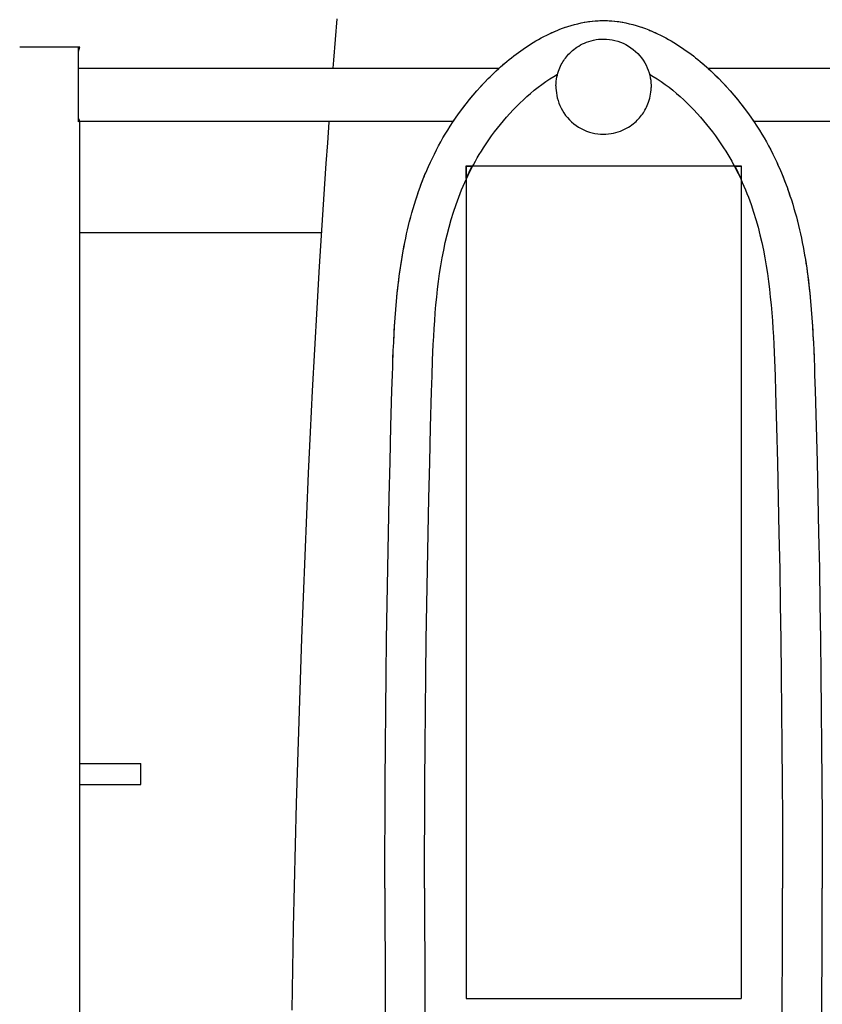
# Model space of a CAD drawing. Header units: millimetres. Extents: x -1528 to 1528, y -940 to 800.
# Tile 9 of 14: x -221 to 83, y 18 to 390. Entities that reach past the tile are written whole.
import ezdxf

# ---------------------------------------------------------------- set-up
doc = ezdxf.new("R2010")
doc.units = ezdxf.units.MM
doc.layers.add('VISIBLE', color=7, linetype='Continuous')

msp = doc.modelspace()

# ---------------------------------------------------------------- linework, layer by layer
at = {"layer": 'VISIBLE'}
for p, q in [((-101.38, 382.93), (-100.75, 390.74)), ((-14.73, 387.44), (-13.53, 387.85)), ((-14.73, 387.44), (-14.5, 387.52)), ((-14.5, 387.52), (-13.53, 387.85)), ((-13.53, 387.85), (-12.29, 388.23)), ((-12.29, 388.23), (-11.03, 388.58)), ((-12.29, 388.23), (-11.42, 388.47)), ((-11.42, 388.47), (-11.03, 388.58)), ((-11.03, 388.58), (-9.75, 388.9)), ((-11.03, 388.58), (-10.39, 388.74)), ((-10.39, 388.74), (-9.75, 388.9)), ((-9.75, 388.9), (-8.43, 389.19)), ((-9.75, 388.9), (-9.36, 388.99)), ((-9.36, 388.99), (-8.43, 389.19)), ((-8.43, 389.19), (-7.09, 389.44)), ((-8.43, 389.19), (-7.28, 389.41)), ((-7.28, 389.41), (-7.09, 389.44)), ((-7.09, 389.44), (-5.73, 389.66)), ((-7.09, 389.44), (-6.25, 389.58)), ((-6.25, 389.58), (-5.73, 389.66)), ((-5.73, 389.66), (-4.33, 389.83)), ((-5.73, 389.66), (-5.21, 389.73)), ((-5.21, 389.73), (-4.33, 389.83)), ((-4.33, 389.83), (-2.91, 389.96)), ((-4.33, 389.83), (-4.17, 389.85)), ((-4.17, 389.85), (-3.13, 389.94)), ((-3.13, 389.94), (-2.91, 389.96)), ((-2.91, 389.96), (-1.46, 390.04)), ((-2.91, 389.96), (-2.08, 390.01)), ((-2.08, 390.01), (-1.46, 390.04)), ((-1.46, 390.04), (0, 390.07)), ((-1.46, 390.04), (-1.04, 390.05)), ((-1.04, 390.05), (0, 390.07)), ((0, 390.07), (1.46, 390.04)), ((0, 390.07), (1.04, 390.05)), ((1.04, 390.05), (1.46, 390.04)), ((1.46, 390.04), (2.91, 389.96)), ((1.46, 390.04), (2.08, 390.01)), ((2.08, 390.01), (2.91, 389.96)), ((2.91, 389.96), (4.33, 389.83)), ((2.91, 389.96), (3.13, 389.94)), ((3.13, 389.94), (4.17, 389.85)), ((4.17, 389.85), (4.33, 389.83)), ((4.33, 389.83), (5.73, 389.66)), ((4.33, 389.83), (5.21, 389.73)), ((5.21, 389.73), (5.73, 389.66)), ((5.73, 389.66), (7.09, 389.44)), ((5.73, 389.66), (6.25, 389.58)), ((6.25, 389.58), (7.09, 389.44)), ((7.09, 389.44), (8.43, 389.19)), ((7.09, 389.44), (7.28, 389.41)), ((7.28, 389.41), (8.43, 389.19)), ((8.43, 389.19), (9.75, 388.9)), ((8.43, 389.19), (9.36, 388.99)), ((9.36, 388.99), (9.75, 388.9)), ((9.75, 388.9), (11.03, 388.58)), ((9.75, 388.9), (10.39, 388.74)), ((10.39, 388.74), (11.03, 388.58)), ((11.03, 388.58), (12.29, 388.23)), ((11.03, 388.58), (11.42, 388.47)), ((11.42, 388.47), (12.29, 388.23)), ((12.29, 388.23), (13.53, 387.85)), ((13.53, 387.85), (14.73, 387.44)), ((13.53, 387.85), (14.5, 387.52)), ((14.5, 387.52), (14.73, 387.44)), ((-23.59, 383.49), (-22.55, 384.04)), ((-22.55, 384.04), (-21.5, 384.58)), ((-22.55, 384.04), (-21.5, 384.58)), ((-21.5, 384.58), (-20.42, 385.1)), ((-21.5, 384.58), (-20.42, 385.1)), ((-20.42, 385.1), (-19.33, 385.61)), ((-20.42, 385.1), (-19.57, 385.5)), ((-19.57, 385.5), (-19.33, 385.61)), ((-19.33, 385.61), (-18.21, 386.1)), ((-19.33, 385.61), (-18.57, 385.94)), ((-18.57, 385.94), (-18.21, 386.1)), ((-18.21, 386.1), (-17.08, 386.57)), ((-18.21, 386.1), (-17.55, 386.37)), ((-17.55, 386.37), (-17.08, 386.57)), ((-17.08, 386.57), (-15.92, 387.02)), ((-17.08, 386.57), (-16.54, 386.78)), ((-16.54, 386.78), (-15.92, 387.02)), ((-15.92, 387.02), (-14.73, 387.44)), ((-15.92, 387.02), (-15.52, 387.16)), ((-15.52, 387.16), (-14.73, 387.44)), ((14.73, 387.44), (15.92, 387.02)), ((14.73, 387.44), (15.52, 387.16)), ((15.52, 387.16), (15.92, 387.02)), ((15.92, 387.02), (17.08, 386.57)), ((15.92, 387.02), (16.54, 386.78)), ((16.54, 386.78), (17.08, 386.57)), ((17.08, 386.57), (18.21, 386.1)), ((17.08, 386.57), (17.55, 386.37)), ((17.55, 386.37), (18.21, 386.1)), ((18.21, 386.1), (19.33, 385.61)), ((18.21, 386.1), (18.57, 385.94)), ((18.57, 385.94), (19.33, 385.61)), ((19.33, 385.61), (20.42, 385.1)), ((19.33, 385.61), (19.57, 385.5)), ((19.57, 385.5), (20.42, 385.1)), ((20.42, 385.1), (21.5, 384.58)), ((20.42, 385.1), (21.5, 384.58)), ((21.5, 384.58), (22.55, 384.04)), ((21.5, 384.58), (22.55, 384.04)), ((22.55, 384.04), (23.59, 383.49)), ((-220.77, 380.11), (-220.44, 380.11)), ((-220.44, 380.11), (-220.05, 380.11)), ((-220.05, 380.11), (-219.63, 380.11)), ((-219.63, 380.11), (-219.17, 380.11)), ((-219.17, 380.11), (-218.67, 380.11)), ((-218.67, 380.11), (-218.14, 380.11)), ((-218.14, 380.11), (-217.57, 380.11)), ((-217.57, 380.11), (-216.97, 380.11)), ((-216.97, 380.11), (-216.34, 380.11)), ((-216.34, 380.11), (-215.69, 380.11)), ((-215.69, 380.11), (-215.02, 380.11)), ((-215.02, 380.11), (-214.34, 380.11)), ((-214.34, 380.11), (-213.64, 380.11)), ((-213.64, 380.11), (-212.94, 380.11)), ((-212.94, 380.11), (-212.24, 380.11)), ((-212.24, 380.11), (-211.54, 380.11)), ((-211.54, 380.11), (-210.84, 380.11)), ((-210.84, 380.11), (-210.15, 380.11)), ((-210.15, 380.11), (-209.47, 380.11)), ((-209.47, 380.11), (-208.81, 380.11)), ((-208.81, 380.11), (-208.16, 380.11)), ((-208.16, 380.11), (-207.54, 380.11)), ((-207.54, 380.11), (-206.93, 380.11)), ((-206.93, 380.11), (-206.35, 380.11)), ((-206.35, 380.11), (-205.79, 380.11)), ((-205.79, 380.11), (-205.26, 380.11)), ((-205.26, 380.11), (-204.75, 380.11)), ((-204.75, 380.11), (-204.26, 380.11)), ((-204.26, 380.11), (-203.8, 380.11)), ((-203.8, 380.11), (-203.37, 380.11)), ((-203.37, 380.11), (-202.96, 380.11)), ((-202.96, 380.11), (-202.57, 380.11)), ((-202.57, 380.11), (-202.21, 380.11)), ((-202.21, 380.11), (-201.87, 380.11)), ((-201.87, 380.11), (-201.55, 380.11)), ((-201.55, 380.11), (-201.25, 380.11)), ((-201.25, 380.11), (-200.71, 380.11)), ((-200.71, 380.11), (-200.24, 380.11)), ((-200.24, 380.11), (-199.82, 380.11)), ((-199.82, 380.11), (-199.41, 380.11)), ((-199.41, 380.11), (-199.22, 380.11)), ((-199.22, 380.11), (-199.04, 380.11)), ((-199.04, 380.11), (-198.86, 380.11)), ((-198.86, 380.11), (-198.7, 380.11)), ((-198.7, 380.11), (-198.55, 380.11)), ((-198.55, 351.77), (-198.55, 380.11)), ((-198.55, 380.1), (-198.55, 380.11)), ((-198.55, 379.04), (-198.3, 380.11)), ((-198.55, 378.47), (-198.13, 380.11)), ((-198.55, 378.32), (-198.06, 380.11)), ((-198.55, 380.11), (-198.42, 380.11)), ((-198.42, 380.11), (-198.3, 380.11)), ((-198.33, 379.99), (-198.3, 380.11)), ((-198.3, 380.11), (-198.21, 380.11)), ((-198.21, 380.11), (-198.13, 380.11)), ((-198.15, 380.04), (-198.13, 380.11)), ((-198.13, 380.11), (-198.08, 380.11)), ((-198.08, 380.11), (-198.06, 380.11)), ((-198.06, 380.11), (-198.06, 380.11)), ((-102, 375.12), (-101.38, 382.93)), ((-29.46, 379.93), (-28.52, 380.55)), ((-28.54, 380.54), (-28.52, 380.55)), ((-28.52, 380.55), (-27.57, 381.16)), ((-28.52, 380.55), (-28.51, 380.56)), ((-27.57, 381.16), (-26.6, 381.76)), ((-26.61, 381.76), (-26.6, 381.76)), ((-26.6, 381.76), (-25.61, 382.35)), ((-25.61, 382.35), (-24.61, 382.93)), ((-24.61, 382.93), (-23.59, 383.49)), ((-10.04, 380.02), (-9.39, 380.44)), ((-9.39, 380.44), (-8.7, 380.84)), ((-8.7, 380.84), (-7.97, 381.22)), ((-7.97, 381.22), (-7.2, 381.57)), ((-7.2, 381.57), (-6.4, 381.9)), ((-6.4, 381.9), (-5.56, 382.2)), ((-5.56, 382.2), (-4.69, 382.45)), ((-4.69, 382.45), (-3.78, 382.67)), ((-3.78, 382.67), (-2.84, 382.85)), ((-2.84, 382.85), (-1.88, 382.98)), ((-1.88, 382.98), (-0.88, 383.05)), ((-0.88, 383.05), (0.13, 383.08)), ((0.13, 383.08), (1.17, 383.04)), ((1.17, 383.04), (2.21, 382.94)), ((2.21, 382.94), (3.27, 382.78)), ((3.27, 382.78), (4.32, 382.55)), ((4.32, 382.55), (5.37, 382.26)), ((5.37, 382.26), (6.42, 381.89)), ((6.42, 381.89), (7.44, 381.47)), ((7.44, 381.47), (8.45, 380.97)), ((8.45, 380.97), (9.42, 380.42)), ((9.42, 380.42), (10.36, 379.8)), ((23.59, 383.49), (24.61, 382.93)), ((24.61, 382.93), (25.61, 382.35)), ((25.61, 382.35), (26.6, 381.76)), ((26.6, 381.76), (26.61, 381.76)), ((26.6, 381.76), (27.57, 381.16)), ((27.57, 381.16), (28.52, 380.55)), ((28.51, 380.56), (28.52, 380.55)), ((28.52, 380.55), (28.54, 380.54)), ((28.52, 380.55), (29.46, 379.93)), ((-34.82, 376), (-33.96, 376.68)), ((-34.19, 376.5), (-34.13, 376.54)), ((-34.13, 376.54), (-33.96, 376.68)), ((-33.98, 376.67), (-33.96, 376.68)), ((-33.96, 376.68), (-33.09, 377.34)), ((-33.96, 376.68), (-33.95, 376.69)), ((-33.09, 377.34), (-32.2, 378)), ((-32.22, 377.99), (-32.2, 378)), ((-32.2, 378), (-31.3, 378.65)), ((-32.2, 378), (-32.19, 378.01)), ((-31.3, 378.65), (-30.39, 379.3)), ((-30.4, 379.29), (-30.39, 379.3)), ((-30.39, 379.3), (-29.46, 379.93)), ((-30.39, 379.3), (-30.38, 379.3)), ((-14.39, 375.89), (-14.03, 376.36)), ((-14.03, 376.36), (-13.64, 376.83)), ((-13.64, 376.83), (-13.22, 377.3)), ((-13.22, 377.3), (-12.77, 377.76)), ((-12.77, 377.76), (-12.29, 378.23)), ((-12.29, 378.23), (-11.78, 378.69)), ((-11.78, 378.69), (-11.23, 379.14)), ((-11.23, 379.14), (-10.65, 379.59)), ((-10.65, 379.59), (-10.04, 380.02)), ((10.36, 379.8), (11.26, 379.12)), ((11.26, 379.12), (12.11, 378.39)), ((12.11, 378.39), (12.92, 377.62)), ((12.92, 377.62), (13.67, 376.79)), ((13.67, 376.79), (14.36, 375.94)), ((29.46, 379.93), (30.39, 379.3)), ((30.38, 379.3), (30.39, 379.3)), ((30.39, 379.3), (30.4, 379.29)), ((30.39, 379.3), (31.3, 378.65)), ((31.3, 378.65), (32.2, 378)), ((32.19, 378.01), (32.2, 378)), ((32.2, 378), (32.22, 377.99)), ((32.2, 378), (33.09, 377.34)), ((33.09, 377.34), (33.96, 376.68)), ((33.95, 376.69), (33.96, 376.68)), ((33.96, 376.68), (33.98, 376.67)), ((33.96, 376.68), (34.82, 376)), ((33.96, 376.68), (34.13, 376.54)), ((34.13, 376.54), (34.19, 376.5)), ((-102.24, 372.05), (-102, 375.12)), ((-38.97, 372.51), (-38.16, 373.22)), ((-38.16, 373.22), (-37.35, 373.93)), ((-38.12, 373.25), (-37.79, 373.55)), ((-37.79, 373.55), (-37.35, 373.93)), ((-37.36, 373.91), (-37.35, 373.93)), ((-37.36, 373.91), (-37.35, 373.93)), ((-37.35, 373.93), (-36.51, 374.62)), ((-37.35, 373.93), (-37.33, 373.94)), ((-37.35, 373.93), (-37.34, 373.93)), ((-36.51, 374.62), (-35.68, 375.32)), ((-36.22, 374.87), (-35.97, 375.07)), ((-35.97, 375.07), (-35.68, 375.32)), ((-35.69, 375.31), (-35.68, 375.32)), ((-35.68, 375.32), (-34.82, 376)), ((-35.68, 375.32), (-35.66, 375.33)), ((-35.68, 375.32), (-35.67, 375.32)), ((-16.53, 372.2), (-16.26, 372.81)), ((-16.26, 372.81), (-15.97, 373.39)), ((-15.97, 373.39), (-15.67, 373.94)), ((-15.67, 373.94), (-15.36, 374.46)), ((-15.36, 374.46), (-15.05, 374.96)), ((-15.05, 374.96), (-14.72, 375.43)), ((-14.72, 375.43), (-14.39, 375.89)), ((14.36, 375.94), (14.99, 375.04)), ((14.99, 375.04), (15.56, 374.13)), ((15.56, 374.13), (16.07, 373.19)), ((16.07, 373.19), (16.52, 372.24)), ((34.82, 376), (35.68, 375.32)), ((35.66, 375.33), (35.68, 375.32)), ((35.67, 375.32), (35.68, 375.32)), ((35.68, 375.32), (35.69, 375.31)), ((35.68, 375.32), (36.51, 374.62)), ((35.68, 375.32), (35.97, 375.07)), ((35.97, 375.07), (36.22, 374.87)), ((36.51, 374.62), (37.35, 373.93)), ((37.33, 373.94), (37.35, 373.93)), ((37.34, 373.93), (37.35, 373.93)), ((37.35, 373.93), (37.36, 373.91)), ((37.35, 373.93), (37.36, 373.91)), ((37.35, 373.93), (38.16, 373.22)), ((37.35, 373.93), (37.79, 373.55)), ((37.79, 373.55), (38.12, 373.25)), ((38.16, 373.22), (38.97, 372.51)), ((-198.55, 372.05), (-39.47, 372.05)), ((-43.03, 368.67), (-42.1, 369.59)), ((-42.86, 368.84), (-42.1, 369.59)), ((-42.12, 369.57), (-42.1, 369.59)), ((-42.12, 369.57), (-42.1, 369.59)), ((-42.1, 369.59), (-41.32, 370.34)), ((-42.1, 369.59), (-41.33, 370.32)), ((-42.1, 369.59), (-42.09, 369.6)), ((-41.33, 370.32), (-40.56, 371.06)), ((-41.32, 370.34), (-40.56, 371.06)), ((-40.57, 371.05), (-40.56, 371.06)), ((-40.56, 371.06), (-39.57, 371.97)), ((-40.56, 371.06), (-39.77, 371.79)), ((-40.56, 371.06), (-40.54, 371.07)), ((-40.56, 371.06), (-40.54, 371.07)), ((-39.77, 371.79), (-38.97, 372.51)), ((-39.57, 371.97), (-38.97, 372.51)), ((-38.99, 372.49), (-38.97, 372.51)), ((-38.99, 372.49), (-38.97, 372.51)), ((-38.97, 372.51), (-38.96, 372.52)), ((-38.97, 372.51), (-38.96, 372.52)), ((-38.97, 372.51), (-38.97, 372.51)), ((-20.34, 367.98), (-18.8, 368.95)), ((-18.8, 368.95), (-17.37, 369.79)), ((-17.63, 368.72), (-17.46, 369.47)), ((-17.46, 369.47), (-17.26, 370.2)), ((-17.26, 370.2), (-17.04, 370.9)), ((-17.04, 370.9), (-16.79, 371.56)), ((-16.79, 371.56), (-16.53, 372.2)), ((16.52, 372.24), (16.9, 371.28)), ((16.9, 371.28), (17.22, 370.32)), ((17.22, 370.32), (17.49, 369.36)), ((17.37, 369.79), (18.8, 368.95)), ((17.49, 369.36), (17.69, 368.4)), ((18.8, 368.95), (20.34, 367.98)), ((38.96, 372.52), (38.97, 372.51)), ((38.96, 372.52), (38.97, 372.51)), ((38.97, 372.51), (38.99, 372.49)), ((38.97, 372.51), (38.99, 372.49)), ((38.97, 372.51), (39.77, 371.79)), ((38.97, 372.51), (39.57, 371.97)), ((38.97, 372.51), (38.97, 372.51)), ((39.47, 372.05), (198.06, 372.05)), ((39.57, 371.97), (40.56, 371.06)), ((39.77, 371.79), (40.56, 371.06)), ((40.54, 371.07), (40.56, 371.06)), ((40.54, 371.07), (40.56, 371.06)), ((40.56, 371.06), (40.57, 371.05)), ((40.56, 371.06), (41.33, 370.32)), ((40.56, 371.06), (41.32, 370.34)), ((41.32, 370.34), (42.1, 369.59)), ((41.33, 370.32), (42.1, 369.59)), ((42.09, 369.6), (42.1, 369.59)), ((42.1, 369.59), (42.12, 369.57)), ((42.1, 369.59), (42.12, 369.57)), ((42.1, 369.59), (42.86, 368.84)), ((42.1, 369.59), (43.03, 368.67)), ((-46.52, 365.02), (-45.08, 366.57)), ((-46.52, 365.02), (-45.08, 366.57)), ((-46.52, 365.02), (-46.36, 365.19)), ((-46.36, 365.19), (-45.08, 366.57)), ((-45.08, 366.57), (-43.61, 368.09)), ((-45.08, 366.57), (-43.61, 368.09)), ((-45.08, 366.57), (-44.71, 366.95)), ((-44.71, 366.95), (-43.61, 368.09)), ((-43.61, 368.09), (-42.86, 368.84)), ((-43.61, 368.09), (-43.03, 368.67)), ((-43.61, 368.09), (-43.59, 368.1)), ((-43.61, 368.09), (-43.59, 368.1)), ((-24.78, 364.82), (-23.33, 365.91)), ((-23.33, 365.91), (-21.85, 366.97)), ((-21.85, 366.97), (-20.34, 367.98)), ((-18, 365.41), (-17.96, 366.28)), ((-18, 365.41), (-18, 364.53)), ((-17.96, 366.28), (-17.89, 367.12)), ((-17.89, 367.12), (-17.78, 367.93)), ((-17.78, 367.93), (-17.63, 368.72)), ((17.69, 368.4), (17.84, 367.46)), ((17.84, 367.46), (17.94, 366.53)), ((17.94, 366.53), (18, 365.62)), ((18, 365.62), (18, 364.73)), ((20.34, 367.98), (21.85, 366.97)), ((21.85, 366.97), (23.33, 365.91)), ((23.33, 365.91), (24.78, 364.82)), ((42.86, 368.84), (43.61, 368.09)), ((43.03, 368.67), (43.61, 368.09)), ((43.59, 368.1), (43.61, 368.09)), ((43.59, 368.1), (43.61, 368.09)), ((43.61, 368.09), (45.08, 366.57)), ((43.61, 368.09), (45.08, 366.57)), ((43.61, 368.09), (44.71, 366.95)), ((44.71, 366.95), (45.08, 366.57)), ((45.08, 366.57), (46.52, 365.02)), ((45.08, 366.57), (46.52, 365.02)), ((45.08, 366.57), (46.36, 365.19)), ((46.36, 365.19), (46.52, 365.02)), ((-50.63, 360.24), (-49.29, 361.86)), ((-50.63, 360.24), (-49.53, 361.57)), ((-49.53, 361.57), (-49.29, 361.86)), ((-49.29, 361.86), (-47.92, 363.45)), ((-49.29, 361.86), (-47.92, 363.45)), ((-47.92, 363.45), (-46.52, 365.02)), ((-28.98, 361.32), (-27.61, 362.52)), ((-27.61, 362.52), (-26.21, 363.69)), ((-26.21, 363.69), (-24.78, 364.82)), ((-18, 364.53), (-18, 364.52)), ((-18, 364.53), (-17.94, 363.62)), ((-17.94, 363.62), (-17.84, 362.69)), ((-17.84, 362.69), (-17.69, 361.74)), ((-17.69, 361.74), (-17.49, 360.79)), ((17.46, 360.67), (17.63, 361.43)), ((17.63, 361.43), (17.78, 362.21)), ((17.78, 362.21), (17.89, 363.03)), ((17.89, 363.03), (17.96, 363.87)), ((17.96, 363.87), (18, 364.73)), ((17.96, 363.86), (17.96, 363.87)), ((24.78, 364.82), (26.21, 363.69)), ((26.21, 363.69), (27.61, 362.52)), ((27.61, 362.52), (28.98, 361.32)), ((46.52, 365.02), (47.92, 363.45)), ((47.92, 363.45), (49.29, 361.86)), ((47.92, 363.45), (49.29, 361.86)), ((49.29, 361.86), (50.63, 360.24)), ((49.29, 361.86), (49.53, 361.57)), ((49.53, 361.57), (50.63, 360.24)), ((-53.21, 356.94), (-51.94, 358.6)), ((-53.21, 356.94), (-52.54, 357.82)), ((-52.54, 357.82), (-51.94, 358.6)), ((-51.94, 358.6), (-50.63, 360.24)), ((-51.94, 358.6), (-51.06, 359.71)), ((-51.06, 359.71), (-50.63, 360.24)), ((-32.93, 357.56), (-31.64, 358.84)), ((-31.64, 358.84), (-30.32, 360.1)), ((-30.32, 360.1), (-28.98, 361.32)), ((-17.49, 360.79), (-17.22, 359.83)), ((-17.22, 359.83), (-16.9, 358.87)), ((-16.9, 358.87), (-16.52, 357.91)), ((-16.52, 357.91), (-16.07, 356.96)), ((16.26, 357.34), (16.53, 357.95)), ((16.53, 357.95), (16.79, 358.58)), ((16.79, 358.58), (17.04, 359.25)), ((17.04, 359.25), (17.26, 359.95)), ((17.26, 359.95), (17.46, 360.67)), ((28.98, 361.32), (30.32, 360.1)), ((30.32, 360.1), (31.64, 358.84)), ((31.64, 358.84), (32.93, 357.56)), ((50.63, 360.24), (51.94, 358.6)), ((50.63, 360.24), (51.06, 359.71)), ((51.06, 359.71), (51.94, 358.6)), ((51.94, 358.6), (53.21, 356.94)), ((51.94, 358.6), (52.54, 357.82)), ((52.54, 357.82), (53.21, 356.94)), ((-55.67, 353.55), (-54.46, 355.26)), ((-55.67, 353.55), (-55.37, 353.98)), ((-55.37, 353.98), (-54.46, 355.26)), ((-54.46, 355.26), (-53.21, 356.94)), ((-54.46, 355.26), (-53.98, 355.91)), ((-53.98, 355.91), (-53.21, 356.94)), ((-36.64, 353.56), (-35.43, 354.92)), ((-35.43, 354.92), (-34.19, 356.25)), ((-34.19, 356.25), (-32.93, 357.56)), ((-16.07, 356.96), (-15.56, 356.02)), ((-15.56, 356.02), (-14.99, 355.1)), ((-14.99, 355.1), (-14.36, 354.21)), ((-14.36, 354.21), (-13.67, 353.35)), ((14.03, 353.79), (14.39, 354.25)), ((14.39, 354.25), (14.72, 354.71)), ((14.72, 354.71), (15.05, 355.19)), ((15.05, 355.19), (15.36, 355.68)), ((15.36, 355.68), (15.67, 356.21)), ((15.67, 356.21), (15.97, 356.76)), ((15.97, 356.76), (16.26, 357.34)), ((32.93, 357.56), (34.19, 356.25)), ((34.19, 356.25), (35.43, 354.92)), ((35.43, 354.92), (36.64, 353.56)), ((53.21, 356.94), (54.46, 355.26)), ((53.21, 356.94), (53.98, 355.91)), ((53.98, 355.91), (54.46, 355.26)), ((54.46, 355.26), (55.67, 353.55)), ((54.46, 355.26), (55.37, 353.98)), ((55.37, 353.98), (55.67, 353.55)), ((-198.55, 353.06), (-198.06, 351.77)), ((-198.55, 352.92), (-198.13, 351.77)), ((-198.55, 352.76), (-198.21, 351.77)), ((-198.55, 352.18), (-198.42, 351.77)), ((-198.55, 351.77), (-198.55, 351.77)), ((-198.5, 352.02), (-198.42, 351.77)), ((-198.25, 351.89), (-198.21, 351.77)), ((-198.17, 352.05), (-56.7, 352.05)), ((-198.17, 351.85), (-198.13, 351.77)), ((-198.06, -300.08), (-198.06, 351.77)), ((-104.32, 343.86), (-103.77, 351.68)), ((-103.77, 351.68), (-103.74, 352.05)), ((-58.01, 350.06), (-56.86, 351.82)), ((-56.86, 351.82), (-55.67, 353.55)), ((-56.86, 351.82), (-56.72, 352.03)), ((-56.72, 352.03), (-55.67, 353.55)), ((-40.12, 349.36), (-38.99, 350.78)), ((-38.99, 350.78), (-37.83, 352.18)), ((-37.83, 352.18), (-36.64, 353.56)), ((-13.67, 353.35), (-12.92, 352.53)), ((-12.92, 352.53), (-12.11, 351.75)), ((-12.11, 351.75), (-11.26, 351.02)), ((-11.26, 351.02), (-10.36, 350.35)), ((-10.36, 350.35), (-9.42, 349.73)), ((10.04, 350.13), (10.65, 350.56)), ((10.65, 350.56), (11.23, 351.01)), ((11.23, 351.01), (11.78, 351.46)), ((11.78, 351.46), (12.29, 351.92)), ((12.29, 351.92), (12.77, 352.38)), ((12.77, 352.38), (13.22, 352.85)), ((13.22, 352.85), (13.64, 353.32)), ((13.64, 353.32), (14.03, 353.79)), ((36.64, 353.56), (37.83, 352.18)), ((37.83, 352.18), (38.99, 350.78)), ((38.99, 350.78), (40.12, 349.36)), ((55.67, 353.55), (56.86, 351.82)), ((55.67, 353.55), (56.72, 352.03)), ((56.7, 352.05), (198.06, 352.05)), ((56.72, 352.03), (56.86, 351.82)), ((56.86, 351.82), (58.01, 350.06)), ((-60.71, 345.64), (-59.83, 347.13)), ((-59.83, 347.13), (-58.93, 348.6)), ((-58.93, 348.6), (-58.01, 350.06)), ((-42.31, 346.46), (-41.23, 347.92)), ((-41.23, 347.92), (-40.12, 349.36)), ((-9.42, 349.73), (-8.45, 349.17)), ((-8.45, 349.17), (-7.44, 348.68)), ((-7.44, 348.68), (-6.42, 348.25)), ((-6.42, 348.25), (-5.37, 347.89)), ((-5.37, 347.89), (-4.32, 347.6)), ((-4.32, 347.6), (-3.27, 347.37)), ((-3.27, 347.37), (-2.21, 347.21)), ((-2.21, 347.21), (-1.17, 347.11)), ((-1.17, 347.11), (-0.13, 347.07)), ((-0.13, 347.07), (0.88, 347.09)), ((0.88, 347.09), (1.88, 347.17)), ((1.88, 347.17), (2.84, 347.3)), ((2.84, 347.3), (3.78, 347.47)), ((3.78, 347.47), (4.69, 347.69)), ((4.69, 347.69), (5.56, 347.95)), ((5.56, 347.95), (6.4, 348.25)), ((6.4, 348.25), (7.2, 348.57)), ((7.2, 348.57), (7.97, 348.93)), ((7.97, 348.93), (8.7, 349.31)), ((8.7, 349.31), (9.39, 349.71)), ((9.39, 349.71), (10.04, 350.13)), ((40.12, 349.36), (41.23, 347.92)), ((41.23, 347.92), (42.31, 346.46)), ((58.01, 350.06), (58.93, 348.6)), ((58.93, 348.6), (59.83, 347.13)), ((59.83, 347.13), (60.71, 345.64)), ((-104.87, 336.05), (-104.32, 343.86)), ((-62.4, 342.63), (-61.57, 344.14)), ((-61.57, 344.14), (-60.71, 345.64)), ((-45.39, 341.95), (-44.39, 343.47)), ((-44.39, 343.47), (-43.37, 344.97)), ((-43.37, 344.97), (-42.31, 346.46)), ((42.31, 346.46), (43.37, 344.97)), ((43.37, 344.97), (44.39, 343.47)), ((44.39, 343.47), (45.39, 341.95)), ((60.71, 345.64), (61.57, 344.14)), ((61.57, 344.14), (62.4, 342.63)), ((-64.74, 338.03), (-63.98, 339.57)), ((-64.74, 338.03), (-63.98, 339.57)), ((-63.98, 339.57), (-63.2, 341.1)), ((-63.2, 341.1), (-62.4, 342.63)), ((-47.73, 338.12), (-46.97, 339.41)), ((-46.97, 339.41), (-46.19, 340.69)), ((-46.19, 340.69), (-45.39, 341.95)), ((45.39, 341.95), (46.19, 340.69)), ((46.19, 340.69), (46.97, 339.41)), ((46.97, 339.41), (47.73, 338.12)), ((62.4, 342.63), (63.2, 341.1)), ((63.2, 341.1), (63.98, 339.57)), ((63.98, 339.57), (64.74, 338.03)), ((63.98, 339.57), (64.74, 338.03)), ((-105.4, 328.23), (-104.87, 336.05)), ((-66.19, 334.91), (-65.48, 336.47)), ((-66.19, 334.91), (-65.96, 335.41)), ((-65.96, 335.41), (-65.48, 336.47)), ((-65.48, 336.47), (-64.74, 338.03)), ((-65.48, 336.47), (-64.74, 338.03)), ((-49.89, 334.19), (-49.19, 335.51)), ((-49.19, 335.51), (-48.47, 336.82)), ((-48.47, 336.82), (-47.73, 338.12)), ((47.73, 338.12), (48.47, 336.82)), ((48.47, 336.82), (49.19, 335.51)), ((49.19, 335.51), (49.89, 334.19)), ((64.74, 338.03), (65.48, 336.47)), ((64.74, 338.03), (65.48, 336.47)), ((65.48, 336.47), (66.19, 334.91)), ((65.48, 336.47), (65.96, 335.41)), ((65.96, 335.41), (66.19, 334.91)), ((-68.17, 330.18), (-67.53, 331.77)), ((-67.88, 330.91), (-67.53, 331.77)), ((-67.53, 331.77), (-66.87, 333.34)), ((-67.53, 331.77), (-67.26, 332.41)), ((-67.26, 332.41), (-66.87, 333.34)), ((-66.87, 333.34), (-66.19, 334.91)), ((-66.87, 333.34), (-66.62, 333.92)), ((-66.62, 333.92), (-66.19, 334.91)), ((-52.01, 332.66), (-52.01, 335.06)), ((-52.01, 335.06), (-52.01, 335.04)), ((-52.01, 335.06), (-50.82, 335.06)), ((-52.01, 335.04), (-52.01, 330.27)), ((-52.01, 335.04), (-49.63, 335.04)), ((-52.01, 330.26), (-50.85, 332.68)), ((-52.01, 330.26), (-52.01, 332.66)), ((-51.23, 331.52), (-50.57, 332.86)), ((-50.85, 332.68), (-49.62, 335.06)), ((-50.85, 332.68), (-49.62, 335.06)), ((-50.82, 335.06), (-49.62, 335.06)), ((-50.57, 332.86), (-49.89, 334.19)), ((-49.62, 335.06), (49.6, 335.06)), ((49.6, 335.06), (50.84, 332.66)), ((49.6, 335.06), (50.81, 335.06)), ((49.62, 335.04), (52.01, 335.04)), ((49.89, 334.19), (50.57, 332.86)), ((50.57, 332.86), (51.23, 331.52)), ((50.81, 335.06), (52.01, 335.06)), ((50.84, 332.66), (52.01, 330.22)), ((50.84, 332.66), (52.01, 330.22)), ((52.01, 335.06), (52.01, 333.85)), ((52.01, 335.04), (52.01, 335.06)), ((52.01, 335.04), (52.01, 330.22)), ((52.01, 333.85), (52.01, 332.64)), ((52.01, 332.64), (52.01, 331.43)), ((66.19, 334.91), (66.87, 333.34)), ((66.19, 334.91), (66.62, 333.92)), ((66.62, 333.92), (66.87, 333.34)), ((66.87, 333.34), (67.53, 331.77)), ((66.87, 333.34), (67.26, 332.41)), ((67.26, 332.41), (67.53, 331.77)), ((67.53, 331.77), (68.17, 330.18)), ((67.53, 331.77), (67.88, 330.91)), ((-105.91, 320.41), (-105.4, 328.23)), ((-69.38, 327), (-68.79, 328.6)), ((-69.05, 327.88), (-68.79, 328.6)), ((-68.79, 328.6), (-68.17, 330.18)), ((-68.79, 328.6), (-68.48, 329.4)), ((-68.48, 329.4), (-68.17, 330.18)), ((-68.17, 330.18), (-67.88, 330.91)), ((-53.08, 327.44), (-52.48, 328.81)), ((-52.48, 328.81), (-51.87, 330.17)), ((-52.01, 330.26), (-52.01, 20)), ((-51.87, 330.17), (-51.23, 331.52)), ((51.23, 331.52), (51.87, 330.17)), ((51.87, 330.17), (52.48, 328.81)), ((52.01, 331.43), (52.01, 330.22)), ((52.01, 330.22), (52.01, 20)), ((52.48, 328.81), (53.08, 327.44)), ((67.88, 330.91), (68.17, 330.18)), ((68.17, 330.18), (68.79, 328.6)), ((68.17, 330.18), (68.48, 329.4)), ((68.48, 329.4), (68.79, 328.6)), ((68.79, 328.6), (69.38, 327)), ((68.79, 328.6), (69.05, 327.88)), ((-70.5, 323.81), (-69.95, 325.41)), ((-70.5, 323.81), (-70.14, 324.84)), ((-70.14, 324.84), (-69.95, 325.41)), ((-69.95, 325.41), (-69.38, 327)), ((-69.95, 325.41), (-69.61, 326.36)), ((-69.61, 326.36), (-69.38, 327)), ((-69.38, 327), (-69.05, 327.88)), ((-54.76, 323.28), (-54.22, 324.67)), ((-54.22, 324.67), (-53.66, 326.06)), ((-53.66, 326.06), (-53.08, 327.44)), ((53.08, 327.44), (53.66, 326.06)), ((53.66, 326.06), (54.22, 324.67)), ((54.22, 324.67), (54.76, 323.28)), ((69.05, 327.88), (69.38, 327)), ((69.38, 327), (69.95, 325.41)), ((69.38, 327), (69.61, 326.36)), ((69.61, 326.36), (69.95, 325.41)), ((69.95, 325.41), (70.5, 323.81)), ((69.95, 325.41), (70.14, 324.84)), ((70.14, 324.84), (70.5, 323.81)), ((-72, 318.99), (-71.52, 320.6)), ((-72, 318.99), (-71.52, 320.6)), ((-71.52, 320.6), (-71.02, 322.2)), ((-71.02, 322.2), (-70.5, 323.81)), ((-71.02, 322.2), (-70.66, 323.31)), ((-70.66, 323.31), (-70.5, 323.81)), ((-56.73, 317.63), (-55.78, 320.47)), ((-55.78, 320.47), (-55.28, 321.88)), ((-55.28, 321.88), (-54.76, 323.28)), ((54.76, 323.28), (55.28, 321.88)), ((55.28, 321.88), (55.78, 320.47)), ((55.78, 320.47), (56.73, 317.63)), ((70.5, 323.81), (71.02, 322.2)), ((70.5, 323.81), (70.66, 323.31)), ((70.66, 323.31), (71.02, 322.2)), ((71.02, 322.2), (71.52, 320.6)), ((71.52, 320.6), (72, 318.99)), ((71.52, 320.6), (72, 318.99)), ((-106.42, 312.59), (-105.91, 320.41)), ((-72.91, 315.77), (-72.47, 317.38)), ((-72.91, 315.77), (-72.47, 317.38)), ((-72.47, 317.38), (-72, 318.99)), ((-72.47, 317.38), (-72, 318.99)), ((-57.61, 314.78), (-56.73, 317.63)), ((56.73, 317.63), (57.61, 314.78)), ((72, 318.99), (72.47, 317.38)), ((72, 318.99), (72.47, 317.38)), ((72.47, 317.38), (72.91, 315.77)), ((72.47, 317.38), (72.91, 315.77)), ((-73.73, 312.54), (-73.32, 314.15)), ((-73.73, 312.54), (-73.36, 314.04)), ((-73.36, 314.04), (-72.91, 315.77)), ((-73.32, 314.15), (-72.91, 315.77)), ((-72.91, 315.75), (-72.91, 315.77)), ((-72.91, 315.75), (-72.91, 315.77)), ((-58.41, 311.9), (-57.61, 314.78)), ((57.61, 314.78), (58.41, 311.9)), ((72.91, 315.77), (72.91, 315.75)), ((72.91, 315.77), (72.91, 315.75)), ((72.91, 315.77), (73.32, 314.15)), ((72.91, 315.77), (73.36, 314.04)), ((73.32, 314.15), (73.73, 312.54)), ((73.36, 314.04), (73.73, 312.54)), ((-198.06, 309.89), (-106.58, 309.89)), ((-107.38, 296.95), (-106.42, 312.59)), ((-74.82, 307.71), (-74.48, 309.32)), ((-74.81, 307.78), (-74.48, 309.32)), ((-74.48, 309.32), (-74.11, 310.93)), ((-74.48, 309.32), (-74.11, 310.92)), ((-74.48, 309.32), (-74.47, 309.34)), ((-74.48, 309.32), (-74.47, 309.34)), ((-74.48, 309.3), (-74.48, 309.32)), ((-74.48, 309.3), (-74.48, 309.32)), ((-74.11, 310.93), (-73.73, 312.54)), ((-74.11, 310.92), (-73.73, 312.54)), ((-73.73, 312.54), (-73.72, 312.56)), ((-73.73, 312.54), (-73.72, 312.56)), ((-73.73, 312.52), (-73.73, 312.54)), ((-73.73, 312.52), (-73.73, 312.54)), ((-59.15, 309), (-58.41, 311.9)), ((58.41, 311.9), (59.15, 309)), ((73.72, 312.56), (73.73, 312.54)), ((73.72, 312.56), (73.73, 312.54)), ((73.73, 312.54), (73.73, 312.52)), ((73.73, 312.54), (73.73, 312.52)), ((73.73, 312.54), (74.11, 310.93)), ((73.73, 312.54), (74.11, 310.92)), ((74.11, 310.93), (74.48, 309.32)), ((74.11, 310.92), (74.48, 309.32)), ((74.47, 309.34), (74.48, 309.32)), ((74.47, 309.34), (74.48, 309.32)), ((74.48, 309.32), (74.48, 309.3)), ((74.48, 309.32), (74.48, 309.3)), ((74.48, 309.32), (74.82, 307.71)), ((74.48, 309.32), (74.81, 307.78)), ((-75.47, 304.5), (-75.16, 306.1)), ((-75.44, 304.64), (-75.16, 306.1)), ((-75.16, 306.1), (-74.81, 307.78)), ((-75.16, 306.1), (-74.82, 307.71)), ((-75.16, 306.1), (-75.15, 306.12)), ((-75.16, 306.1), (-75.15, 306.12)), ((-75.16, 306.08), (-75.16, 306.1)), ((-75.16, 306.08), (-75.16, 306.1)), ((-60.45, 303.16), (-59.83, 306.09)), ((-59.83, 306.09), (-59.15, 309)), ((59.15, 309), (59.83, 306.09)), ((59.83, 306.09), (60.45, 303.16)), ((74.81, 307.78), (75.16, 306.1)), ((74.82, 307.71), (75.16, 306.1)), ((75.15, 306.12), (75.16, 306.1)), ((75.15, 306.12), (75.16, 306.1)), ((75.16, 306.1), (75.16, 306.08)), ((75.16, 306.1), (75.16, 306.08)), ((75.16, 306.1), (75.47, 304.5)), ((75.16, 306.1), (75.44, 304.64)), ((-76.05, 301.29), (-75.77, 302.89)), ((-76.01, 301.48), (-75.77, 302.89)), ((-75.77, 302.89), (-75.44, 304.64)), ((-75.77, 302.89), (-75.47, 304.5)), ((-75.77, 302.89), (-75.76, 302.91)), ((-75.77, 302.89), (-75.76, 302.91)), ((-75.77, 302.87), (-75.77, 302.89)), ((-75.77, 302.87), (-75.77, 302.89)), ((-61, 300.23), (-60.45, 303.16)), ((60.45, 303.16), (61, 300.23)), ((75.44, 304.64), (75.77, 302.89)), ((75.47, 304.5), (75.77, 302.89)), ((75.76, 302.91), (75.77, 302.89)), ((75.76, 302.91), (75.77, 302.89)), ((75.77, 302.89), (75.77, 302.87)), ((75.77, 302.89), (75.77, 302.87)), ((75.77, 302.89), (76.05, 301.29)), ((75.77, 302.89), (76.01, 301.48)), ((-76.81, 296.49), (-76.53, 298.31)), ((-76.81, 296.49), (-76.57, 298.08)), ((-76.57, 298.08), (-76.32, 299.68)), ((-76.53, 298.31), (-76.32, 299.68)), ((-76.32, 299.68), (-76.01, 301.48)), ((-76.32, 299.68), (-76.05, 301.29)), ((-76.32, 299.68), (-76.31, 299.71)), ((-76.32, 299.68), (-76.31, 299.71)), ((-76.32, 299.66), (-76.32, 299.68)), ((-76.32, 299.66), (-76.32, 299.68)), ((-61.51, 297.28), (-61, 300.23)), ((61, 300.23), (61.51, 297.28)), ((76.01, 301.48), (76.32, 299.68)), ((76.05, 301.29), (76.32, 299.68)), ((76.31, 299.71), (76.32, 299.68)), ((76.31, 299.71), (76.32, 299.68)), ((76.32, 299.68), (76.32, 299.66)), ((76.32, 299.68), (76.32, 299.66)), ((76.32, 299.68), (76.57, 298.08)), ((76.32, 299.68), (76.53, 298.31)), ((76.53, 298.31), (76.81, 296.49)), ((76.57, 298.08), (76.81, 296.49)), ((-108.3, 281.3), (-107.38, 296.95)), ((-77.25, 293.3), (-77, 295.13)), ((-77.25, 293.3), (-77.03, 294.89)), ((-77.03, 294.89), (-76.81, 296.49)), ((-77, 295.13), (-76.81, 296.49)), ((-76.81, 296.49), (-76.81, 296.51)), ((-76.81, 296.49), (-76.81, 296.51)), ((-76.81, 296.46), (-76.81, 296.49)), ((-76.81, 296.46), (-76.81, 296.49)), ((-61.97, 294.32), (-61.51, 297.28)), ((61.51, 297.28), (61.97, 294.32)), ((76.81, 296.51), (76.81, 296.49)), ((76.81, 296.51), (76.81, 296.49)), ((76.81, 296.49), (76.81, 296.46)), ((76.81, 296.49), (76.81, 296.46)), ((76.81, 296.49), (77.03, 294.89)), ((76.81, 296.49), (77, 295.13)), ((77, 295.13), (77.25, 293.3)), ((77.03, 294.89), (77.25, 293.3)), ((-77.64, 290.13), (-77.42, 291.94)), ((-77.64, 290.13), (-77.45, 291.71)), ((-77.45, 291.71), (-77.25, 293.3)), ((-77.42, 291.94), (-77.25, 293.3)), ((-77.25, 293.3), (-77.25, 293.33)), ((-77.25, 293.3), (-77.25, 293.33)), ((-77.25, 293.27), (-77.25, 293.3)), ((-77.25, 293.27), (-77.25, 293.3)), ((-62.74, 288.4), (-62.38, 291.36)), ((-62.38, 291.36), (-61.97, 294.32)), ((61.97, 294.32), (62.38, 291.36)), ((62.38, 291.36), (62.74, 288.4)), ((77.25, 293.33), (77.25, 293.3)), ((77.25, 293.33), (77.25, 293.3)), ((77.25, 293.3), (77.25, 293.27)), ((77.25, 293.3), (77.25, 293.27)), ((77.25, 293.3), (77.45, 291.71)), ((77.25, 293.3), (77.42, 291.94)), ((77.42, 291.94), (77.64, 290.13)), ((77.45, 291.71), (77.64, 290.13)), ((-78.3, 283.81), (-77.99, 286.96)), ((-78.13, 285.53), (-77.99, 286.96)), ((-77.99, 286.96), (-77.64, 290.13)), ((-77.99, 286.96), (-77.8, 288.74)), ((-77.8, 288.74), (-77.64, 290.13)), ((-77.64, 290.13), (-77.64, 290.16)), ((-77.64, 290.13), (-77.64, 290.16)), ((-63.07, 285.42), (-62.74, 288.4)), ((62.74, 288.4), (63.07, 285.42)), ((77.64, 290.16), (77.64, 290.13)), ((77.64, 290.16), (77.64, 290.13)), ((77.64, 290.13), (77.99, 286.96)), ((77.64, 290.13), (77.8, 288.74)), ((77.8, 288.74), (77.99, 286.96)), ((77.99, 286.96), (78.3, 283.81)), ((77.99, 286.96), (78.13, 285.53)), ((-78.57, 280.68), (-78.3, 283.81)), ((-78.43, 282.32), (-78.3, 283.81)), ((-78.3, 283.81), (-78.13, 285.53)), ((-63.36, 282.45), (-63.07, 285.42)), ((63.07, 285.42), (63.36, 282.45)), ((78.13, 285.53), (78.3, 283.81)), ((78.3, 283.81), (78.57, 280.68)), ((78.3, 283.81), (78.43, 282.32)), ((-109.17, 265.65), (-108.3, 281.3)), ((-78.81, 277.55), (-78.57, 280.68)), ((-78.69, 279.1), (-78.57, 280.68)), ((-78.57, 280.68), (-78.43, 282.32)), ((-63.84, 276.49), (-63.62, 279.47)), ((-63.62, 279.47), (-63.36, 282.45)), ((63.36, 282.45), (63.62, 279.47)), ((63.62, 279.47), (63.84, 276.49)), ((78.43, 282.32), (78.57, 280.68)), ((78.57, 280.68), (78.81, 277.55)), ((78.57, 280.68), (78.69, 279.1)), ((-79.01, 274.44), (-78.81, 277.55)), ((-79.01, 274.44), (-78.92, 275.88)), ((-78.92, 275.88), (-78.81, 277.55)), ((-78.81, 277.55), (-78.69, 279.1)), ((-64.04, 273.51), (-63.84, 276.49)), ((63.84, 276.49), (64.04, 273.51)), ((78.69, 279.1), (78.81, 277.55)), ((78.81, 277.55), (79.01, 274.44)), ((78.81, 277.55), (78.92, 275.88)), ((78.92, 275.88), (79.01, 274.44)), ((-79.2, 271.34), (-79.01, 274.44)), ((-79.2, 271.34), (-79.12, 272.65)), ((-79.12, 272.65), (-79.01, 274.44)), ((-64.22, 270.52), (-64.04, 273.51)), ((64.04, 273.51), (64.22, 270.52)), ((79.01, 274.44), (79.2, 271.34)), ((79.01, 274.44), (79.12, 272.65)), ((79.12, 272.65), (79.2, 271.34)), ((-79.36, 268.26), (-79.2, 271.34)), ((-79.36, 268.26), (-79.3, 269.42)), ((-79.3, 269.42), (-79.2, 271.34)), ((-64.37, 267.54), (-64.22, 270.52)), ((64.22, 270.52), (64.37, 267.54)), ((79.2, 271.34), (79.36, 268.26)), ((79.2, 271.34), (79.3, 269.42)), ((79.3, 269.42), (79.36, 268.26)), ((-110, 250), (-109.17, 265.65)), ((-79.62, 262.13), (-79.5, 265.19)), ((-79.59, 262.96), (-79.5, 265.18)), ((-79.5, 265.19), (-79.36, 268.26)), ((-79.5, 265.19), (-79.36, 268.26)), ((-79.5, 265.19), (-79.5, 265.19)), ((-64.63, 261.56), (-64.37, 267.54)), ((64.37, 267.54), (64.63, 261.56)), ((79.36, 268.26), (79.5, 265.19)), ((79.36, 268.26), (79.5, 265.19)), ((79.5, 265.19), (79.62, 262.13)), ((79.5, 265.19), (79.5, 265.19)), ((79.5, 265.18), (79.59, 262.96)), ((-79.73, 259.09), (-79.62, 262.13)), ((-79.62, 262.13), (-79.59, 262.96)), ((-79.62, 262.07), (-79.62, 262.13)), ((-79.62, 262.13), (-79.62, 262.13)), ((-64.84, 255.59), (-64.63, 261.56)), ((64.63, 261.56), (64.84, 255.59)), ((79.59, 262.96), (79.62, 262.13)), ((79.62, 262.13), (79.62, 262.07)), ((79.62, 262.13), (79.62, 262.13)), ((79.62, 262.13), (79.73, 259.09)), ((-79.83, 256.06), (-79.73, 259.09)), ((79.73, 259.09), (79.83, 256.06)), ((-80.01, 250.04), (-79.83, 256.06)), ((-79.83, 256.06), (-79.83, 256.13)), ((-79.83, 256.06), (-79.83, 256.06)), ((-65.02, 249.61), (-64.84, 255.59)), ((64.84, 255.59), (65.02, 249.61)), ((79.83, 256.13), (79.83, 256.06)), ((79.83, 256.06), (80.01, 250.04)), ((79.83, 256.06), (79.83, 256.06)), ((-110.78, 234.38), (-110, 250)), ((-80.39, 236.6), (-80.01, 250.04)), ((80.01, 250.04), (80.39, 236.6)), ((-65.39, 236.2), (-65.02, 249.61)), ((65.02, 249.61), (65.39, 236.2)), ((-80.74, 223.15), (-80.39, 236.6)), ((-65.74, 222.78), (-65.39, 236.2)), ((65.39, 236.2), (65.74, 222.78)), ((80.39, 236.6), (80.74, 223.15)), ((-111.52, 218.77), (-110.78, 234.38)), ((-81.05, 209.7), (-80.74, 223.15)), ((-81.05, 209.7), (-80.74, 223.15)), ((-66.06, 209.37), (-65.74, 222.78)), ((65.74, 222.78), (66.06, 209.37)), ((80.74, 223.15), (81.05, 209.7)), ((80.74, 223.15), (81.05, 209.7)), ((-112.22, 203.15), (-111.52, 218.77)), ((-81.34, 196.25), (-81.05, 209.7)), ((-81.34, 196.25), (-81.05, 209.7)), ((-66.34, 195.95), (-66.06, 209.37)), ((66.06, 209.37), (66.34, 195.95)), ((81.05, 209.7), (81.34, 196.25)), ((81.05, 209.7), (81.34, 196.25)), ((-112.89, 187.52), (-112.22, 203.15)), ((-81.6, 182.8), (-81.34, 196.25)), ((-81.6, 182.8), (-81.34, 196.25)), ((-66.6, 182.53), (-66.34, 195.95)), ((66.34, 195.95), (66.6, 182.53)), ((81.34, 196.25), (81.6, 182.8)), ((81.34, 196.25), (81.6, 182.8)), ((-113.51, 171.9), (-112.89, 187.52)), ((-81.83, 169.35), (-81.6, 182.8)), ((-81.83, 169.35), (-81.6, 182.8)), ((81.6, 182.8), (81.83, 169.35)), ((81.6, 182.8), (81.83, 169.35)), ((-66.83, 169.12), (-66.6, 182.53)), ((66.6, 182.53), (66.83, 169.12)), ((-114.1, 156.27), (-113.51, 171.9)), ((-82.02, 155.9), (-81.83, 169.35)), ((-82.02, 155.9), (-81.83, 169.35)), ((-67.02, 155.7), (-66.83, 169.12)), ((66.83, 169.12), (67.02, 155.7)), ((81.83, 169.35), (82.02, 155.9)), ((81.83, 169.35), (82.02, 155.9)), ((-114.64, 140.64), (-114.1, 156.27)), ((-82.2, 142.46), (-82.02, 155.9)), ((-82.2, 142.46), (-82.02, 155.9)), ((-67.2, 142.28), (-67.02, 155.7)), ((67.02, 155.7), (67.2, 142.28)), ((82.02, 155.9), (82.2, 142.46)), ((82.02, 155.9), (82.2, 142.46)), ((-82.34, 129.01), (-82.2, 142.46)), ((-82.34, 129.01), (-82.2, 142.46)), ((-67.34, 128.86), (-67.2, 142.28)), ((67.2, 142.28), (67.34, 128.86)), ((82.2, 142.46), (82.34, 129.01)), ((82.2, 142.46), (82.34, 129.01)), ((-115.16, 125.01), (-114.64, 140.64)), ((-82.46, 115.56), (-82.34, 129.01)), ((-82.46, 115.56), (-82.34, 129.01)), ((-67.46, 115.44), (-67.34, 128.86)), ((67.34, 128.86), (67.46, 115.44)), ((82.34, 129.01), (82.46, 115.56)), ((82.34, 129.01), (82.46, 115.56)), ((-115.63, 109.38), (-115.16, 125.01)), ((-82.55, 102.11), (-82.46, 115.56)), ((-82.55, 102.11), (-82.46, 115.56)), ((82.46, 115.56), (82.55, 102.11)), ((82.46, 115.56), (82.55, 102.11)), ((-67.55, 102.03), (-67.46, 115.44)), ((67.46, 115.44), (67.55, 102.03)), ((-198.06, 108.97), (-196.46, 108.97)), ((-196.46, 108.97), (-194.65, 108.97)), ((-194.65, 108.97), (-192.87, 108.97)), ((-192.87, 108.97), (-191.15, 108.97)), ((-191.15, 108.97), (-189.49, 108.97)), ((-189.49, 108.97), (-187.89, 108.97)), ((-187.89, 108.97), (-186.36, 108.97)), ((-186.36, 108.97), (-184.9, 108.97)), ((-184.9, 108.97), (-184.2, 108.97)), ((-184.2, 108.97), (-183.51, 108.97)), ((-183.51, 108.97), (-182.85, 108.97)), ((-182.85, 108.97), (-182.21, 108.97)), ((-182.21, 108.97), (-181.6, 108.97)), ((-181.6, 108.97), (-181, 108.97)), ((-181, 108.97), (-180.43, 108.97)), ((-180.43, 108.97), (-179.89, 108.97)), ((-179.89, 108.97), (-179.37, 108.97)), ((-179.37, 108.97), (-178.87, 108.97)), ((-178.87, 108.97), (-178.4, 108.97)), ((-178.4, 108.97), (-177.96, 108.97)), ((-177.96, 108.97), (-177.54, 108.97)), ((-177.54, 108.97), (-177.16, 108.97)), ((-177.16, 108.97), (-176.8, 108.97)), ((-176.8, 108.97), (-176.47, 108.97)), ((-176.47, 108.97), (-176.17, 108.97)), ((-176.17, 108.97), (-175.9, 108.97)), ((-175.9, 108.97), (-175.67, 108.97)), ((-175.67, 108.97), (-175.46, 108.97)), ((-175.46, 108.97), (-175.29, 108.97)), ((-175.29, 108.97), (-175.15, 108.97)), ((-175.15, 108.97), (-175.05, 108.97)), ((-175.05, 108.97), (-174.98, 108.97)), ((-174.98, 108.97), (-174.95, 108.97)), ((-174.95, 100.97), (-174.95, 108.97)), ((-174.95, 108.97), (-174.95, 108.97)), ((-116.07, 93.75), (-115.63, 109.38)), ((-198.06, 100.97), (-196.46, 100.97)), ((-198.06, 100.97), (-196.87, 100.97)), ((-196.87, 100.97), (-195.07, 100.97)), ((-196.46, 100.97), (-194.65, 100.97)), ((-195.07, 100.97), (-193.32, 100.97)), ((-194.65, 100.97), (-192.87, 100.97)), ((-193.32, 100.97), (-191.62, 100.97)), ((-192.87, 100.97), (-191.15, 100.97)), ((-191.62, 100.97), (-189.97, 100.97)), ((-191.15, 100.97), (-189.49, 100.97)), ((-189.97, 100.97), (-188.38, 100.97)), ((-189.49, 100.97), (-187.89, 100.97)), ((-188.38, 100.97), (-186.85, 100.97)), ((-187.89, 100.97), (-186.36, 100.97)), ((-186.85, 100.97), (-185.39, 100.97)), ((-186.36, 100.97), (-184.9, 100.97)), ((-185.39, 100.97), (-184.01, 100.97)), ((-184.9, 100.97), (-184.2, 100.97)), ((-184.2, 100.97), (-183.51, 100.97)), ((-184.01, 100.97), (-183.34, 100.97)), ((-183.51, 100.97), (-182.85, 100.97)), ((-183.34, 100.97), (-182.7, 100.97)), ((-182.85, 100.97), (-182.21, 100.97)), ((-182.7, 100.97), (-182.08, 100.97)), ((-182.21, 100.97), (-181.6, 100.97)), ((-182.08, 100.97), (-181.48, 100.97)), ((-181.6, 100.97), (-181, 100.97)), ((-181.48, 100.97), (-180.9, 100.97)), ((-181, 100.97), (-180.43, 100.97)), ((-180.9, 100.97), (-180.34, 100.97)), ((-180.43, 100.97), (-179.89, 100.97)), ((-180.34, 100.97), (-179.81, 100.97)), ((-179.89, 100.97), (-179.37, 100.97)), ((-179.81, 100.97), (-179.3, 100.97)), ((-179.37, 100.97), (-178.87, 100.97)), ((-179.3, 100.97), (-178.82, 100.97)), ((-178.87, 100.97), (-178.4, 100.97)), ((-178.82, 100.97), (-178.36, 100.97)), ((-178.4, 100.97), (-177.96, 100.97)), ((-178.36, 100.97), (-177.92, 100.97)), ((-177.96, 100.97), (-177.54, 100.97)), ((-177.92, 100.97), (-177.52, 100.97)), ((-177.54, 100.97), (-177.16, 100.97)), ((-177.52, 100.97), (-177.14, 100.97)), ((-177.16, 100.97), (-176.8, 100.97)), ((-177.14, 100.97), (-176.79, 100.97)), ((-176.8, 100.97), (-176.47, 100.97)), ((-176.79, 100.97), (-176.47, 100.97)), ((-176.47, 100.97), (-176.17, 100.97)), ((-176.47, 100.97), (-176.17, 100.97)), ((-176.17, 100.97), (-175.9, 100.97)), ((-176.17, 100.97), (-175.91, 100.97)), ((-175.91, 100.97), (-175.68, 100.97)), ((-175.9, 100.97), (-175.67, 100.97)), ((-175.68, 100.97), (-175.47, 100.97)), ((-175.67, 100.97), (-175.46, 100.97)), ((-175.47, 100.97), (-175.3, 100.97)), ((-175.46, 100.97), (-175.29, 100.97)), ((-175.3, 100.97), (-175.17, 100.97)), ((-175.29, 100.97), (-175.15, 100.97)), ((-175.17, 100.97), (-175.06, 100.97)), ((-175.15, 100.97), (-175.05, 100.97)), ((-175.06, 100.97), (-174.99, 100.97)), ((-175.05, 100.97), (-174.98, 100.97)), ((-174.99, 100.97), (-174.95, 100.97)), ((-174.98, 100.97), (-174.95, 100.97)), ((-174.95, 100.97), (-174.95, 100.97)), ((-82.62, 88.67), (-82.55, 102.11)), ((-82.62, 88.67), (-82.55, 102.11)), ((-67.61, 88.61), (-67.55, 102.03)), ((67.55, 102.03), (67.61, 88.61)), ((82.55, 102.11), (82.62, 88.67)), ((82.55, 102.11), (82.62, 88.67)), ((-116.47, 78.12), (-116.07, 93.75)), ((-82.66, 75.22), (-82.62, 88.67)), ((-82.66, 75.22), (-82.62, 88.67)), ((-67.65, 75.19), (-67.61, 88.61)), ((67.61, 88.61), (67.65, 75.19)), ((82.62, 88.67), (82.66, 75.22)), ((82.62, 88.67), (82.66, 75.22)), ((-116.84, 62.49), (-116.47, 78.12)), ((-82.67, 61.77), (-82.66, 75.22)), ((-82.67, 61.77), (-82.66, 75.22)), ((-67.67, 61.77), (-67.65, 75.19)), ((67.65, 75.19), (67.67, 61.77)), ((82.66, 75.22), (82.67, 61.77)), ((82.66, 75.22), (82.67, 61.77)), ((-117.18, 46.87), (-116.84, 62.49)), ((-82.67, 61.77), (-82.67, 48.33)), ((-82.67, 61.77), (-82.67, 48.33)), ((-67.67, 61.77), (-67.67, 48.35)), ((67.67, 48.35), (67.67, 61.77)), ((82.67, 48.33), (82.67, 61.77)), ((82.67, 48.33), (82.67, 61.77)), ((-117.49, 31.24), (-117.18, 46.87)), ((-82.67, 48.33), (-82.64, 34.89)), ((-82.67, 48.33), (-82.64, 34.89)), ((-67.67, 48.35), (-67.64, 34.93)), ((67.64, 34.93), (67.67, 48.35)), ((82.64, 34.89), (82.67, 48.33)), ((82.64, 34.89), (82.67, 48.33)), ((-82.64, 34.89), (-82.59, 21.45)), ((-82.64, 34.89), (-82.59, 21.45)), ((-67.64, 34.93), (-67.59, 21.51)), ((67.59, 21.51), (67.64, 34.93)), ((82.59, 21.45), (82.64, 34.89)), ((82.59, 21.45), (82.64, 34.89)), ((-117.76, 15.62), (-117.49, 31.24)), ((-82.59, 21.45), (-82.53, 8.01)), ((-67.59, 21.51), (-67.52, 8.09)), ((-52.01, 20), (52.01, 20)), ((67.52, 8.09), (67.59, 21.51)), ((82.53, 8.01), (82.59, 21.45))]:
    msp.add_line(p, q, dxfattribs=at)

doc.saveas('drawing.dxf')
